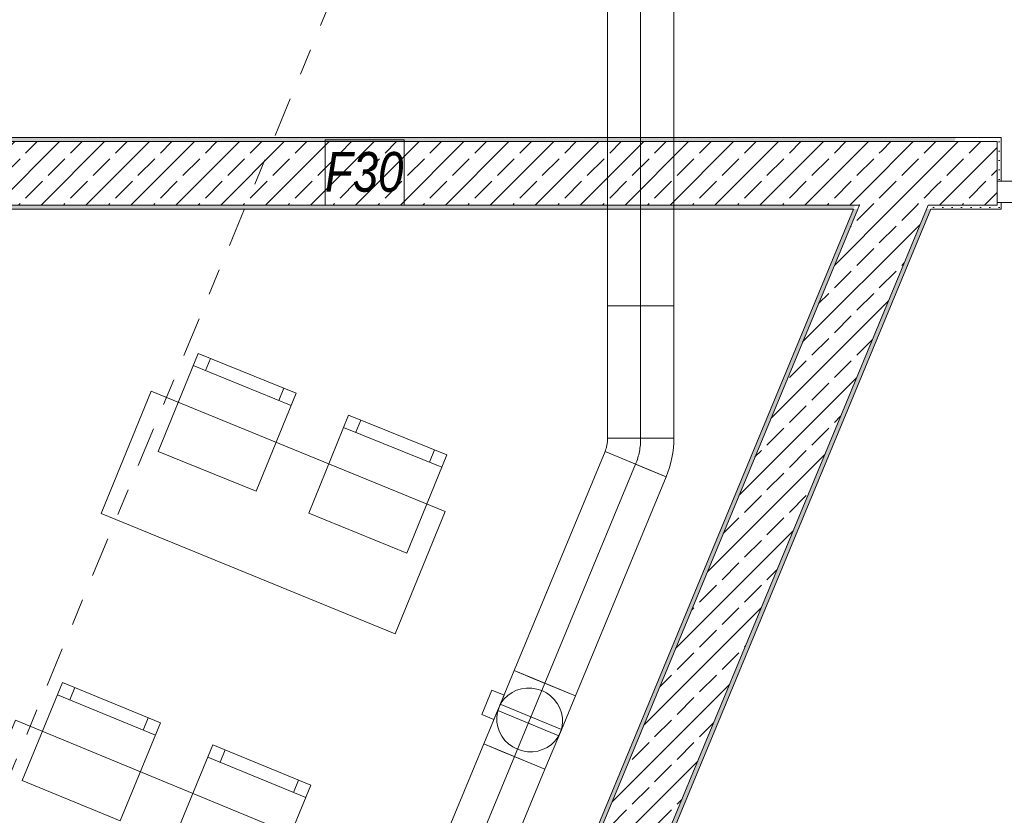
# Model space of a CAD drawing. Header units: metres. Extents: x -79 to 740, y -195 to 69.
# Tile 71 of 200: x 4.86 to 8.58, y 11.46 to 14.46. Entities that reach past the tile are written whole.
import ezdxf

# ---------------------------------------------------------------- set-up
doc = ezdxf.new("R2010")
doc.units = ezdxf.units.M
doc.header["$MEASUREMENT"] = 0
doc.linetypes.add('Schnittlinie', pattern=[0.3, 0.15, -0.075, 0, -0.075])
doc.linetypes.add('STRICHPUNKT2', pattern=[12.7, 6.35, -3.175, 0, -3.175])
for name, color, linetype in [('00 Linien_Kreise_Splines', 7, 'Continuous'), ('70 Lüftung', 7, 'Continuous'), ('90 Allgemein Hinweise', 7, 'Continuous'), ('97 Brandschutz', 7, 'Continuous'), ('Neubau_10 Wand außen', 7, 'Continuous'), ('Neubau_50 Möblierung', 7, 'Continuous')]:
    doc.layers.add(name, color=color, linetype=linetype)
doc.styles.add('ERSTELLTER_STIL_6', font='ARIALN.TTF')
doc.linetypes.add('Wolke', pattern='A,0,[3,995_ARC_240 MEN_GR_EG_2607011.Shx,S=0.015817,R=0,X=-0.000255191,Y=0.048578],-1.9835,0', length=1.9835)
pattern_1 = [(45, (0, 0), (-0.01767767, 0.01767767), [0, -0.025])]
pattern_2 = [(45, (0, 0), (-0.0848528, 0.0848528), []), (45, (-0.04243, 0.04243), (-0.0848528, 0.0848528), [0.09, -0.03])]

# ---------------------------------------------------------------- blocks, each defined once
blk = doc.blocks.new('Glastür 2-Fl 27_2')
at = {"layer": 'Neubau_10 Wand außen', "color": 7, "linetype": 'Continuous', "lineweight": 13}
for p, q in [((-0.945, 0.945), (-0.945, 0.865)), ((-0.905, 0.945), (-0.945, 0.945)), ((-0.905, 0.865), (-0.905, 0.945)), ((0.905, 0.865), (0.905, 0.945)), ((0.905, 0.945), (0.945, 0.945)), ((0.945, 0.945), (0.945, 0.865)), ((-0.945, 0.865), (-0.905, 0.865)), ((-0.925, 0.865), (-0.925, 0.08)), ((0.945, 0.865), (0.905, 0.865)), ((0.925, 0.865), (0.925, 0.08)), ((-0.905, 0.08), (-0.945, 0.08)), ((-0.945, 0.08), (-0.945, 0)), ((-0.905, 0), (-0.905, 0.08)), ((0.905, 0), (0.905, 0.08)), ((0.905, 0.08), (0.945, 0.08)), ((0.945, 0.08), (0.945, 0)), ((-1.005, 0.025), (-0.99, 0.025)), ((-1.005, -0.08), (-1.005, 0)), ((-1.005, 0), (-0.945, 0)), ((-1.005, -0.08), (-1.005, 0)), ((-1.005, -0.08), (-1.005, 0)), ((-0.99, 0), (-0.99, 0.025)), ((-0.945, 0), (-0.945, -0.04)), ((-0.945, 0), (-0.905, 0)), ((0.945, 0), (0.905, 0)), ((0.945, -0.04), (0.945, 0)), ((0.945, 0), (1.005, 0)), ((1.005, 0.025), (0.99, 0.025)), ((0.99, 0), (0.99, 0.025)), ((1.005, 0), (1.005, -0.08)), ((1.005, -0.08), (1.005, 0)), ((1.005, -0.08), (1.005, 0)), ((-0.935, -0.04), (-0.945, -0.04)), ((-0.945, -0.0654), (-0.945, -0.08)), ((-0.945, -0.0654), (-0.935, -0.0654)), ((-0.935, -0.0654), (-0.935, -0.04)), ((0.945, -0.04), (0.935, -0.04)), ((0.935, -0.04), (0.935, -0.0654)), ((0.935, -0.0654), (0.945, -0.0654)), ((0.945, -0.08), (0.945, -0.0654)), ((-0.945, -0.08), (-1.005, -0.08)), ((-0.99, -0.08), (-0.99, -0.245)), ((1.005, -0.08), (0.945, -0.08)), ((0.99, -0.08), (0.99, -0.245)), ((-1.005, -0.245), (-0.99, -0.245)), ((1.005, -0.245), (0.99, -0.245))]:
    blk.add_line(p, q, dxfattribs=at)
at = {"layer": 'Neubau_10 Wand außen', "color": 7, "linetype": 'Continuous', "lineweight": 13, "flags": 128}
for points in [[(-0.945, 0.865), (-0.945, 0.08), (-0.925, 0.08), (-0.925, 0.865)], [(-0.925, 0.865), (-0.925, 0.08), (-0.905, 0.08), (-0.905, 0.865)], [(0.925, 0.865), (0.925, 0.08), (0.905, 0.08), (0.905, 0.865)], [(0.945, 0.865), (0.945, 0.08), (0.925, 0.08), (0.925, 0.865)]]:
    blk.add_lwpolyline(points, close=True, dxfattribs=at)
at = {"layer": 'Neubau_10 Wand außen', "color": 7, "linetype": 'Continuous', "lineweight": 9}
for centre, start, end in [((-0.945, 0), 0, 87.5741), ((0.945, 0), 92.4259, 180)]:
    blk.add_arc(centre, 0.945, start, end, dxfattribs=at)
blk = doc.blocks.new('Stuhl 02 27[124]_1', base_point=(6.3191, 12.4471))
at = {"layer": 'Neubau_50 Möblierung', "color": 8, "linetype": 'Continuous', "lineweight": 18}
for p, q in [((6.1266, 12.9032), (6.1455, 12.9495)), ((6.4509, 12.7714), (6.0803, 12.922)), ((6.4045, 12.7902), (6.4234, 12.8365))]:
    blk.add_line(p, q, dxfattribs=at)
at = {"layer": 'Neubau_50 Möblierung', "color": 8, "linetype": 'Continuous', "lineweight": 18, "flags": 128}
blk.add_lwpolyline([(6.3191, 12.4471), (5.9485, 12.5978), (6.0991, 12.9683), (6.4697, 12.8177)], close=True, dxfattribs=at)
blk = doc.blocks.new('Stuhl 02 27[125]_1', base_point=(5.75, 12.6803))
at = {"layer": 'Neubau_50 Möblierung', "color": 8, "linetype": 'Continuous', "lineweight": 18}
for p, q in [((5.558, 13.1365), (5.5769, 13.1828)), ((5.8821, 13.0044), (5.5117, 13.1554)), ((5.8358, 13.0233), (5.8547, 13.0696))]:
    blk.add_line(p, q, dxfattribs=at)
at = {"layer": 'Neubau_50 Möblierung', "color": 8, "linetype": 'Continuous', "lineweight": 18, "flags": 128}
blk.add_lwpolyline([(5.75, 12.6803), (5.3796, 12.8313), (5.5306, 13.2017), (5.901, 13.0507)], close=True, dxfattribs=at)
blk = doc.blocks.new('Stuhl 02 27[160]_1', base_point=(5.8038, 11.1997))
at = {"layer": 'Neubau_50 Möblierung', "color": 8, "linetype": 'Continuous', "lineweight": 18}
for p, q in [((5.6133, 11.6566), (5.6323, 11.7028)), ((5.937, 11.5234), (5.5671, 11.6756)), ((5.8907, 11.5424), (5.9098, 11.5886))]:
    blk.add_line(p, q, dxfattribs=at)
at = {"layer": 'Neubau_50 Möblierung', "color": 8, "linetype": 'Continuous', "lineweight": 18, "flags": 128}
blk.add_lwpolyline([(5.8038, 11.1997), (5.4339, 11.3519), (5.5861, 11.7218), (5.956, 11.5696)], close=True, dxfattribs=at)
blk = doc.blocks.new('Stuhl 02 27[161]_1', base_point=(5.2358, 11.4353))
at = {"layer": 'Neubau_50 Möblierung', "color": 8, "linetype": 'Continuous', "lineweight": 18}
for p, q in [((5.0457, 11.8924), (5.0648, 11.9386)), ((5.3693, 11.7589), (4.9995, 11.9114)), ((5.3231, 11.7779), (5.3421, 11.8241))]:
    blk.add_line(p, q, dxfattribs=at)
at = {"layer": 'Neubau_50 Möblierung', "color": 8, "linetype": 'Continuous', "lineweight": 18, "flags": 128}
blk.add_lwpolyline([(5.2358, 11.4353), (4.866, 11.5879), (5.0186, 11.9577), (5.3883, 11.8051)], close=True, dxfattribs=at)
blk = doc.blocks.new('Schultisch 27[230]_1', base_point=(6.2748, 12.1417))
at = {"layer": 'Neubau_50 Möblierung', "color": 8, "linetype": 'Continuous', "lineweight": 18, "flags": 128}
blk.add_lwpolyline([(6.2748, 12.1417), (5.1642, 12.5961), (5.3535, 13.0588), (6.4641, 12.6044)], close=True, dxfattribs=at)
blk = doc.blocks.new('Schultisch 27[251]_1', base_point=(5.7582, 10.8944))
at = {"layer": 'Neubau_50 Möblierung', "color": 8, "linetype": 'Continuous', "lineweight": 18, "flags": 128}
blk.add_lwpolyline([(5.7582, 10.8944), (4.6495, 11.3536), (4.8409, 11.8156), (5.9495, 11.3564)], close=True, dxfattribs=at)

msp = doc.modelspace()

# ---------------------------------------------------------------- hatches: boundary and pattern name
at = {"layer": 'Neubau_10 Wand außen', "linetype": 'Continuous', "lineweight": 0, "true_color": 0x000000}
h = msp.add_hatch(dxfattribs=at)
h.set_pattern_fill('Beton_Stahlbeton_0001', color=18, style=0, pattern_type=2)
h.set_pattern_definition(pattern_2)
h.paths.add_polyline_path([(4.5513, 13.7619), (8.0283, 13.7619), (8.1277, 14.0019), (4.5513, 14.0019)])
h = msp.add_hatch(dxfattribs=at)
h.set_pattern_fill('Gips_0001', color=18, style=0, pattern_type=2)
h.set_pattern_definition(pattern_1)
h.paths.add_polyline_path([(4.5663, 14.0169), (4.5663, 14.0019), (8.3875, 14.0019), (8.3937, 14.0169)])
h = msp.add_hatch(dxfattribs=at)
h.set_pattern_fill('Beton_Stahlbeton_0001', color=18, style=0, pattern_type=2)
h.set_pattern_definition(pattern_2)
h.paths.add_polyline_path([(8.0283, 13.7619), (8.3875, 14.0019), (8.1277, 14.0019)])
h = msp.add_hatch(dxfattribs=at)
h.set_pattern_fill('Beton_Stahlbeton_0001', color=18, style=0, pattern_type=2)
h.set_pattern_definition(pattern_2)
h.paths.add_polyline_path([(8.0283, 13.7619), (8.2881, 13.7619), (8.3875, 14.0019)])
h = msp.add_hatch(dxfattribs=at)
h.set_pattern_fill('Beton_Stahlbeton_0001', color=18, style=0, pattern_type=2)
h.set_pattern_definition(pattern_2)
h.paths.add_polyline_path([(8.3875, 14.0019), (8.2881, 13.7619), (8.3043, 13.7619), (8.4038, 14.0019)])
h = msp.add_hatch(dxfattribs=at)
h.set_pattern_fill('Beton_Stahlbeton_0001', color=18, style=0, pattern_type=2)
h.set_pattern_definition(pattern_2)
h.paths.add_polyline_path([(8.4038, 14.0019), (8.3043, 13.7619), (8.5489, 13.7619), (8.5489, 13.7719), (8.5489, 13.8519), (8.5489, 14.0019)])
h = msp.add_hatch(dxfattribs=at)
h.set_pattern_fill('Gips_0001', color=18, style=0, pattern_type=2)
h.set_pattern_definition(pattern_1)
h.paths.add_polyline_path([(8.3875, 14.0019), (8.4038, 14.0019), (8.41, 14.0169)])
h = msp.add_hatch(dxfattribs=at)
h.set_pattern_fill('Gips_0001', color=18, style=0, pattern_type=2)
h.set_pattern_definition(pattern_1)
h.paths.add_polyline_path([(8.3937, 14.0169), (8.3875, 14.0019), (8.41, 14.0169)])
h = msp.add_hatch(dxfattribs=at)
h.set_pattern_fill('Gips_0001', color=18, style=0, pattern_type=2)
h.set_pattern_definition(pattern_1)
h.paths.add_polyline_path([(8.41, 14.0169), (8.4038, 14.0019), (8.5489, 14.0019), (8.5489, 14.0169)])
h = msp.add_hatch(dxfattribs=at)
h.set_pattern_fill('Gips_0001', color=18, style=0, pattern_type=2)
h.set_pattern_definition(pattern_1)
h.paths.add_polyline_path([(8.5489, 14.0169), (8.5489, 14.0019), (8.5489, 13.8519), (8.5639, 13.8519), (8.5639, 14.0169)])
h = msp.add_hatch(dxfattribs=at)
h.set_pattern_fill('Beton_Stahlbeton_0001', color=18, style=0, pattern_type=2)
h.set_pattern_definition(pattern_2)
h.paths.add_polyline_path([(8.0283, 13.7619), (4.4147, 5.0378), (4.4609, 5.0186), (4.6364, 4.9459), (8.2881, 13.7619)])
h = msp.add_hatch(dxfattribs=at)
h.set_pattern_fill('Gips_0001', color=18, style=0, pattern_type=2)
h.set_pattern_definition(pattern_1)
h.paths.add_polyline_path([(8.0121, 13.7619), (4.5295, 13.7619), (4.5295, 13.7469), (8.0059, 13.7469)])
h = msp.add_hatch(dxfattribs=at)
h.set_pattern_fill('Gips_0001', color=18, style=0, pattern_type=2)
h.set_pattern_definition(pattern_1)
h.paths.add_polyline_path([(8.0059, 13.7469), (8.0221, 13.7469), (8.0283, 13.7619)])
h = msp.add_hatch(dxfattribs=at)
h.set_pattern_fill('Gips_0001', color=18, style=0, pattern_type=2)
h.set_pattern_definition(pattern_1)
h.paths.add_polyline_path([(8.0059, 13.7469), (8.0283, 13.7619), (8.0121, 13.7619)])
h = msp.add_hatch(dxfattribs=at)
h.set_pattern_fill('Gips_0001', color=18, style=0, pattern_type=2)
h.set_pattern_definition(pattern_1)
h.paths.add_polyline_path([(8.2881, 13.7619), (8.2819, 13.7469), (8.2981, 13.7469), (8.3043, 13.7619)])
h = msp.add_hatch(dxfattribs=at)
h.set_pattern_fill('Gips_0001', color=18, style=0, pattern_type=2)
h.set_pattern_definition(pattern_1)
h.paths.add_polyline_path([(8.3043, 13.7619), (8.2981, 13.7469), (8.5489, 13.7469), (8.5489, 13.7619)])
h = msp.add_hatch(dxfattribs=at)
h.set_pattern_fill('Gips_0001', color=18, style=0, pattern_type=2)
h.set_pattern_definition(pattern_1)
h.paths.add_polyline_path([(8.5639, 13.7469), (8.5639, 13.7719), (8.5489, 13.7719), (8.5489, 13.7619), (8.5489, 13.7469)])
h = msp.add_hatch(dxfattribs=at)
h.set_pattern_fill('Gips_0001', color=18, style=0, pattern_type=2)
h.set_pattern_definition(pattern_1)
h.paths.add_polyline_path([(8.0059, 13.7469), (4.4008, 5.0435), (4.4147, 5.0378), (8.0221, 13.7469)])
h = msp.add_hatch(dxfattribs=at)
h.set_pattern_fill('Gips_0001', color=18, style=0, pattern_type=2)
h.set_pattern_definition(pattern_1)
h.paths.add_polyline_path([(8.2819, 13.7469), (4.6364, 4.9459), (4.6503, 4.9402), (8.2981, 13.7469)])

# ---------------------------------------------------------------- linework, layer by layer
at = {"layer": '00 Linien_Kreise_Splines', "color": 7, "linetype": 'Schnittlinie', "lineweight": 9}
msp.add_lwpolyline([(-4.8577, -11.7502), (13.1391, 31.6887)], dxfattribs=at)
at = {"layer": '70 Lüftung', "color": 70, "linetype": 'Continuous', "lineweight": 18, "true_color": 0x73ff00}
for p, q in [((7.0772, 16.8121), (7.0772, 13.3807)), ((7.3272, 13.3807), (7.3272, 16.8121)), ((7.0772, 13.3807), (7.0772, 12.8807)), ((7.0772, 13.3807), (7.1504, 13.3807)), ((7.0772, 13.3807), (7.1504, 13.3807)), ((7.1504, 13.3807), (7.254, 13.3807)), ((7.1504, 13.3807), (7.254, 13.3807)), ((7.254, 13.3807), (7.3272, 13.3807)), ((7.254, 13.3807), (7.3272, 13.3807)), ((7.3272, 12.8807), (7.3272, 13.3807)), ((7.3272, 12.8818), (7.0772, 12.8796)), ((7.0772, 12.8807), (7.1504, 12.8807)), ((7.1504, 12.8807), (7.254, 12.8807)), ((7.254, 12.8807), (7.3272, 12.8807)), ((7.0677, 12.8307), (6.7247, 12.0025)), ((7.2987, 12.735), (7.0677, 12.8307)), ((7.1353, 12.8027), (7.0677, 12.8307)), ((7.231, 12.7631), (7.1353, 12.8027)), ((7.2987, 12.735), (7.231, 12.7631)), ((6.9556, 11.9069), (7.2987, 12.735)), ((6.7923, 11.9745), (6.7247, 12.0025)), ((6.888, 11.9349), (6.7923, 11.9745)), ((6.9556, 11.9069), (6.888, 11.9349)), ((6.6099, 11.7254), (6.3571, 11.1151)), ((6.6775, 11.6973), (6.6099, 11.7254)), ((6.7732, 11.6577), (6.6775, 11.6973)), ((6.8408, 11.6297), (6.7732, 11.6577)), ((6.588, 11.0194), (6.8408, 11.6297))]:
    msp.add_line(p, q, dxfattribs=at)
at = {"layer": '70 Lüftung', "color": 70, "linetype": 'STRICHPUNKT2', "lineweight": 18, "true_color": 0x73ff00}
for p, q in [((7.2022, 16.8121), (7.2022, 13.3807)), ((7.2022, 13.3807), (7.2022, 12.8807)), ((6.8401, 11.9547), (7.1832, 12.7829)), ((6.4725, 11.0672), (6.7253, 11.6775))]:
    msp.add_line(p, q, dxfattribs=at)
at = {"layer": '70 Lüftung', "color": 253, "linetype": 'Continuous', "lineweight": 18, "true_color": 0xaaaaaa}
for p, q in [((6.7247, 12.0025), (6.6718, 11.875)), ((6.9556, 11.9069), (6.7247, 12.0025)), ((6.6019, 11.8369), (6.6402, 11.9293)), ((6.6402, 11.9293), (6.6864, 11.9101)), ((6.6481, 11.8178), (6.6864, 11.9101)), ((6.7007, 11.9091), (6.6871, 11.8959)), ((6.7163, 11.92), (6.7007, 11.9091)), ((6.7335, 11.9283), (6.7163, 11.92)), ((6.752, 11.9339), (6.7335, 11.9283)), ((6.7712, 11.9366), (6.752, 11.9339)), ((6.7907, 11.9363), (6.7712, 11.9366)), ((6.81, 11.9331), (6.7907, 11.9363)), ((6.8287, 11.927), (6.81, 11.9331)), ((6.8462, 11.9181), (6.8287, 11.927)), ((6.8621, 11.9068), (6.8462, 11.9181)), ((6.8761, 11.8932), (6.8621, 11.9068)), ((6.9556, 11.9069), (6.9028, 11.7794)), ((6.6718, 11.875), (6.6099, 11.7254)), ((6.6673, 11.8639), (6.6615, 11.846)), ((6.6653, 11.8592), (6.6692, 11.8687)), ((6.6759, 11.8807), (6.6673, 11.8639)), ((6.6692, 11.8687), (6.672, 11.8755)), ((6.903, 11.7798), (6.672, 11.8755)), ((6.6871, 11.8959), (6.6759, 11.8807)), ((6.8878, 11.8777), (6.8761, 11.8932)), ((6.8969, 11.8607), (6.8878, 11.8777)), ((6.6019, 11.8369), (6.6481, 11.8178)), ((6.6615, 11.846), (6.6587, 11.8273)), ((6.6587, 11.8273), (6.659, 11.8084)), ((6.6625, 11.8524), (6.6653, 11.8592)), ((6.6625, 11.8524), (6.8934, 11.7567)), ((6.9032, 11.8426), (6.8969, 11.8607)), ((6.9065, 11.8238), (6.9032, 11.8426)), ((6.659, 11.8084), (6.6623, 11.7896)), ((6.6623, 11.7896), (6.6686, 11.7715)), ((6.904, 11.7862), (6.9068, 11.8049)), ((6.9068, 11.8049), (6.9065, 11.8238)), ((6.6686, 11.7715), (6.6777, 11.7545)), ((6.6777, 11.7545), (6.6894, 11.739)), ((6.9028, 11.7794), (6.8408, 11.6297)), ((6.8896, 11.7515), (6.8982, 11.7683)), ((6.8934, 11.7567), (6.8962, 11.7635)), ((6.8962, 11.7635), (6.9002, 11.7731)), ((6.8982, 11.7683), (6.904, 11.7862)), ((6.9002, 11.7731), (6.903, 11.7798)), ((6.8408, 11.6297), (6.6099, 11.7254)), ((6.6894, 11.739), (6.7034, 11.7255)), ((6.7034, 11.7255), (6.7193, 11.7141)), ((6.8492, 11.7122), (6.8648, 11.7232)), ((6.8648, 11.7232), (6.8784, 11.7364)), ((6.8784, 11.7364), (6.8896, 11.7515)), ((6.7193, 11.7141), (6.7368, 11.7052)), ((6.7368, 11.7052), (6.7554, 11.6991)), ((6.7554, 11.6991), (6.7748, 11.6959)), ((6.7748, 11.6959), (6.7943, 11.6956)), ((6.7943, 11.6956), (6.8135, 11.6983)), ((6.8135, 11.6983), (6.8319, 11.7039)), ((6.8319, 11.7039), (6.8492, 11.7122))]:
    msp.add_line(p, q, dxfattribs=at)
at = {"layer": '70 Lüftung', "color": 253, "linetype": 'STRICHPUNKT2', "lineweight": 18, "true_color": 0xaaaaaa}
msp.add_line((6.7253, 11.6775), (6.8401, 11.9547), dxfattribs=at)
at = {"layer": '70 Lüftung', "color": 70, "linetype": 'Continuous', "lineweight": 18, "true_color": 0x73ff00}
for radius in [0.125, 0.375]:
    msp.add_arc((6.9522, 12.8785), radius, 337.5, 0.5, dxfattribs=at)
at = {"layer": '70 Lüftung', "color": 70, "linetype": 'STRICHPUNKT2', "lineweight": 18, "true_color": 0x73ff00}
msp.add_arc((6.9522, 12.8785), 0.25, 337.5, 0.5, dxfattribs=at)
at = {"layer": '90 Allgemein Hinweise', "color": 6, "linetype": 'Wolke', "lineweight": 18}
msp.add_ellipse((7.6771, 8.0429), major_axis=(1.5358, 3.618), ratio=0.144229, dxfattribs=at)
at = {"layer": '97 Brandschutz', "color": 1, "linetype": 'Continuous', "lineweight": 13, "flags": 128}
msp.add_lwpolyline([(6.0099, 13.7619), (6.3091, 13.7619), (6.3091, 14.009), (6.0099, 14.009), (6.0099, 13.7619)], close=True, dxfattribs=at)
at = {"layer": 'Neubau_10 Wand außen', "color": 7, "linetype": 'Continuous', "lineweight": 13}
for p, q in [((8.1277, 14.0019), (4.5513, 14.0019)), ((8.3875, 14.0019), (8.1277, 14.0019)), ((8.4038, 14.0019), (8.3875, 14.0019)), ((8.4038, 14.0019), (8.3875, 14.0019)), ((8.5489, 14.0019), (8.4038, 14.0019)), ((8.5489, 14.0169), (8.5639, 14.0169)), ((8.5489, 14.0019), (8.5489, 13.8519)), ((8.5639, 13.8519), (8.5639, 14.0169)), ((8.5489, 13.8519), (8.5639, 13.8519)), ((8.5489, 13.8519), (8.5489, 13.7719)), ((4.5513, 13.7619), (8.0283, 13.7619)), ((4.6364, 4.9459), (8.2881, 13.7619)), ((8.0221, 13.7469), (8.0283, 13.7619)), ((8.0221, 13.7469), (8.0283, 13.7619)), ((8.2881, 13.7619), (8.3043, 13.7619)), ((8.2881, 13.7619), (8.3043, 13.7619)), ((8.3043, 13.7619), (8.5489, 13.7619)), ((8.5489, 13.7719), (8.5639, 13.7719)), ((8.5489, 13.7619), (8.5489, 13.7719)), ((8.5639, 13.7719), (8.5639, 13.7469)), ((8.0221, 13.7469), (4.4147, 5.0378)), ((8.5489, 13.7469), (8.5639, 13.7469))]:
    msp.add_line(p, q, dxfattribs=at)
at = {"layer": 'Neubau_10 Wand außen', "color": 7, "linetype": 'Continuous', "lineweight": 13, "flags": 128}
for points in [[(8.41, 14.0169), (4.5663, 14.0169)], [(8.5489, 14.0169), (8.41, 14.0169)], [(8.0059, 13.7469), (4.4008, 5.0435)], [(4.5295, 13.7469), (8.0059, 13.7469)], [(4.6503, 4.9402), (8.2981, 13.7469)], [(8.2981, 13.7469), (8.5489, 13.7469)]]:
    msp.add_lwpolyline(points, dxfattribs=at)
at = {"layer": 'Neubau_10 Wand außen', "color": 7, "linetype": 'Continuous', "lineweight": 13}
msp.add_point((8.0283, 13.7619), dxfattribs=at)

# ---------------------------------------------------------------- block references
at = {"layer": 'Neubau_10 Wand außen', "color": 7, "linetype": 'Continuous', "lineweight": 13, "xscale": -1, "rotation": 180}
msp.add_blockref('Glastür 2-Fl 27_2', (9.5539, 13.7719), dxfattribs=at)
at = {"layer": 'Neubau_50 Möblierung', "color": 8, "linetype": 'Continuous', "lineweight": 18}
for name, p in [('Stuhl 02 27[125]_1', (5.75, 12.6803)), ('Schultisch 27[230]_1', (6.2748, 12.1417)), ('Stuhl 02 27[124]_1', (6.3191, 12.4471)), ('Stuhl 02 27[161]_1', (5.2358, 11.4353)), ('Schultisch 27[251]_1', (5.7582, 10.8944)), ('Stuhl 02 27[160]_1', (5.8038, 11.1997))]:
    msp.add_blockref(name, p, dxfattribs=at)

# ---------------------------------------------------------------- texts
at = {"layer": '97 Brandschutz', "color": 1, "linetype": 'Continuous', "lineweight": 13, "insert": (6.0099, 13.9626), "char_height": 0.15, "attachment_point": 1, "style": 'ERSTELLTER_STIL_6'}
msp.add_mtext('\\A1;{\\pql;\\fArial Narrow|b0|i1|c0|p0;\\W1.000000;F\\fArial Narrow|b0|i1|c0|p0;\\W1.000000;30}', dxfattribs=at)

doc.saveas('drawing.dxf')
